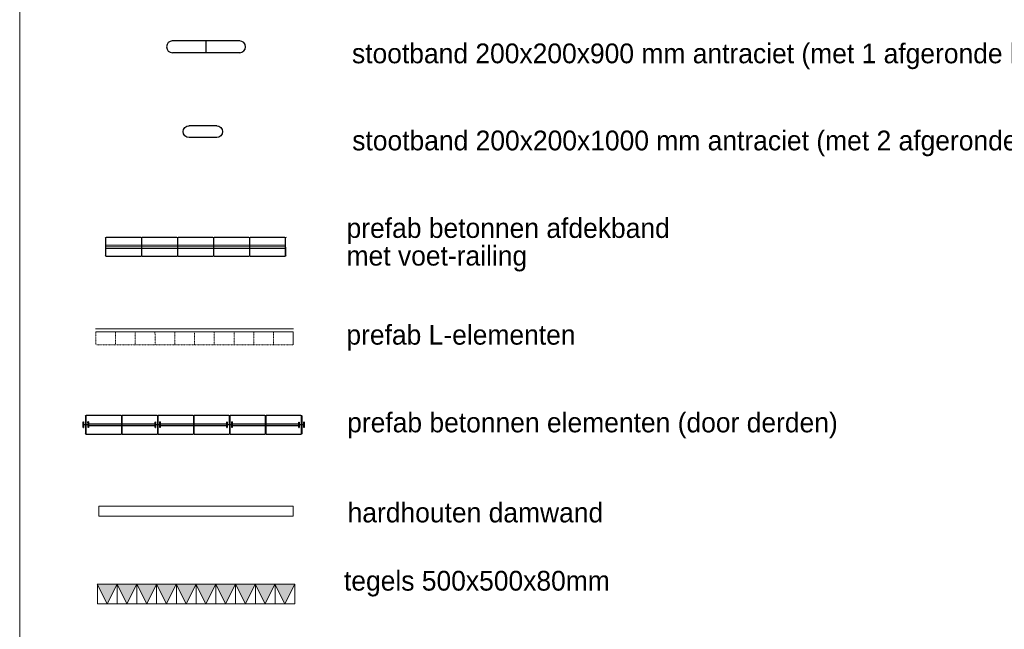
# Model space of a CAD drawing. Header units: millimetres. Extents: x -16321526 to -4431526, y 5084381 to 13484381.
# Tile 33 of 49: x -15805073 to -15555889, y 11764716 to 11918979. Entities that reach past the tile are written whole.
import ezdxf

# ---------------------------------------------------------------- set-up
doc = ezdxf.new("R2010")
doc.units = ezdxf.units.MM
doc.linetypes.add('DGN2', pattern=[1.680008, 0.840004, -0.840004])
doc.linetypes.add('WERKGRENS', pattern=[0])
for name, color, linetype, lineweight in [('N-DI-Kadertekening', 7, 'Continuous', 30), ('N-TE-Tekst', 7, 'Continuous', 0), ('N-VH-Bestrating-Bandenlijn', 7, 'Continuous', 0)]:
    doc.layers.add(name, color=color, linetype=linetype, lineweight=lineweight)
doc.styles.add('0.25 (1 200)', font='dgn032.shx', dxfattribs={"height": 0.5})

# ---------------------------------------------------------------- blocks, each defined once
blk = doc.blocks.new('AnonymousCell')
at = {"layer": 'N-VH-Bestrating-Bandenlijn', "linetype": 'Continuous', "lineweight": 30}
for p, q in [((0.85, 0.149), (-0.865, 0.148)), ((0, -0.152), (0, 0.147)), ((0.85, -0.152), (-0.85, -0.152))]:
    blk.add_line(p, q, dxfattribs=at)
for centre, start, end in [((-0.851, -0.002), 89.9487, 269.9487), ((0.85, -0.001), 270.14, 90.14)]:
    blk.add_arc(centre, 0.15, start, end, dxfattribs=at)
blk = doc.blocks.new('$U7188')
at = {"layer": 'N-VH-Bestrating-Bandenlijn', "linetype": 'WERKGRENS'}
for points in [[(-533.588, 494.903), (-533.596, 494.957), (-533.587, 494.957)], [(-533.596, 494.957), (-533.588, 494.903), (-533.596, 494.818)], [(-533.588, 494.903), (-533.585, 494.897), (-533.596, 494.818)], [(-533.585, 494.897), (-533.587, 494.873), (-533.596, 494.818)], [(-533.585, 494.897), (-533.585, 494.879), (-533.587, 494.873)], [(-533.585, 494.897), (-533.581, 494.892), (-533.585, 494.879)], [(-533.581, 494.892), (-533.576, 494.891), (-533.585, 494.879)], [(-533.576, 494.891), (-533.581, 494.884), (-533.585, 494.879)], [(-533.576, 494.891), (-533.575, 494.885), (-533.581, 494.884)], [(-533.575, 494.885), (-533.576, 494.891), (-533.483, 494.891)], [(-533.483, 494.891), (-533.483, 494.885), (-533.575, 494.885)], [(-533.477, 494.892), (-533.472, 494.879), (-533.483, 494.891)], [(-533.483, 494.891), (-533.477, 494.882), (-533.483, 494.885)], [(-533.483, 494.891), (-533.472, 494.879), (-533.477, 494.882)], [(-533.473, 494.897), (-533.472, 494.879), (-533.477, 494.892)], [(-533.471, 494.902), (-533.462, 494.818), (-533.473, 494.897)], [(-533.473, 494.897), (-533.471, 494.873), (-533.472, 494.879)], [(-533.473, 494.897), (-533.462, 494.818), (-533.471, 494.873)], [(-533.471, 494.902), (-533.471, 494.958), (-533.462, 494.958)], [(-533.462, 494.958), (-533.462, 494.818), (-533.471, 494.902)], [(-533.587, 494.873), (-533.588, 494.818), (-533.596, 494.818)], [(-533.471, 494.873), (-533.462, 494.818), (-533.471, 494.817)]]:
    blk.add_hatch(color=256, dxfattribs=at).paths.add_polyline_path(points)
at = {"layer": 'N-VH-Bestrating-Bandenlijn', "linetype": 'Continuous', "lineweight": 30, "flags": 128}
for points in [[(-533.588, 494.903), (-533.596, 494.957), (-533.587, 494.957), (-533.588, 494.903)], [(-533.596, 494.957), (-533.588, 494.903), (-533.596, 494.818), (-533.596, 494.957)], [(-533.588, 494.903), (-533.585, 494.897), (-533.596, 494.818), (-533.588, 494.903)], [(-533.585, 494.897), (-533.587, 494.873), (-533.596, 494.818), (-533.585, 494.897)], [(-533.585, 494.897), (-533.585, 494.879), (-533.587, 494.873), (-533.585, 494.897)], [(-533.585, 494.897), (-533.581, 494.892), (-533.585, 494.879), (-533.585, 494.897)], [(-533.581, 494.892), (-533.576, 494.891), (-533.585, 494.879), (-533.581, 494.892)], [(-533.576, 494.891), (-533.581, 494.884), (-533.585, 494.879), (-533.576, 494.891)], [(-533.576, 494.891), (-533.575, 494.885), (-533.581, 494.884), (-533.576, 494.891)], [(-533.575, 494.885), (-533.576, 494.891), (-533.483, 494.891), (-533.575, 494.885)], [(-533.483, 494.891), (-533.483, 494.885), (-533.575, 494.885), (-533.483, 494.891)], [(-533.477, 494.892), (-533.472, 494.879), (-533.483, 494.891), (-533.477, 494.892)], [(-533.483, 494.891), (-533.477, 494.882), (-533.483, 494.885), (-533.483, 494.891)], [(-533.483, 494.891), (-533.472, 494.879), (-533.477, 494.882), (-533.483, 494.891)], [(-533.473, 494.897), (-533.472, 494.879), (-533.477, 494.892), (-533.473, 494.897)], [(-533.471, 494.902), (-533.462, 494.818), (-533.473, 494.897), (-533.471, 494.902)], [(-533.473, 494.897), (-533.471, 494.873), (-533.472, 494.879), (-533.473, 494.897)], [(-533.473, 494.897), (-533.462, 494.818), (-533.471, 494.873), (-533.473, 494.897)], [(-533.471, 494.902), (-533.471, 494.958), (-533.462, 494.958), (-533.471, 494.902)], [(-533.462, 494.958), (-533.462, 494.818), (-533.471, 494.902), (-533.462, 494.958)], [(-533.587, 494.873), (-533.588, 494.818), (-533.596, 494.818), (-533.587, 494.873)], [(-533.471, 494.873), (-533.462, 494.818), (-533.471, 494.817), (-533.471, 494.873)]]:
    blk.add_lwpolyline(points, dxfattribs=at)
blk = doc.blocks.new('$U7189')
at = {"layer": 'N-VH-Bestrating-Bandenlijn', "linetype": 'WERKGRENS'}
for points in [[(-535.408, 494.903), (-535.415, 494.958), (-535.406, 494.958)], [(-535.415, 494.958), (-535.408, 494.903), (-535.415, 494.818)], [(-535.408, 494.903), (-535.405, 494.897), (-535.415, 494.818)], [(-535.405, 494.897), (-535.407, 494.873), (-535.415, 494.818)], [(-535.405, 494.897), (-535.405, 494.878), (-535.407, 494.873)], [(-535.405, 494.897), (-535.401, 494.892), (-535.405, 494.878)], [(-535.395, 494.892), (-535.402, 494.883), (-535.405, 494.878)], [(-535.401, 494.892), (-535.395, 494.892), (-535.405, 494.878)], [(-535.395, 494.892), (-535.395, 494.885), (-535.402, 494.883)], [(-535.395, 494.885), (-535.395, 494.892), (-535.303, 494.891)], [(-535.303, 494.891), (-535.304, 494.884), (-535.395, 494.885)], [(-535.303, 494.891), (-535.297, 494.883), (-535.304, 494.884)], [(-535.297, 494.892), (-535.293, 494.878), (-535.303, 494.891)], [(-535.303, 494.891), (-535.293, 494.878), (-535.297, 494.883)], [(-535.292, 494.897), (-535.293, 494.878), (-535.297, 494.892)], [(-535.292, 494.897), (-535.291, 494.873), (-535.293, 494.878)], [(-535.29, 494.902), (-535.292, 494.958), (-535.282, 494.958)], [(-535.29, 494.902), (-535.282, 494.818), (-535.292, 494.897)], [(-535.292, 494.897), (-535.282, 494.818), (-535.291, 494.873)], [(-535.282, 494.958), (-535.282, 494.818), (-535.29, 494.902)], [(-535.407, 494.873), (-535.407, 494.819), (-535.415, 494.818)], [(-535.291, 494.873), (-535.282, 494.818), (-535.291, 494.818)]]:
    blk.add_hatch(color=256, dxfattribs=at).paths.add_polyline_path(points)
at = {"layer": 'N-VH-Bestrating-Bandenlijn', "linetype": 'Continuous', "lineweight": 30, "flags": 128}
for points in [[(-535.408, 494.903), (-535.415, 494.958), (-535.406, 494.958), (-535.408, 494.903)], [(-535.415, 494.958), (-535.408, 494.903), (-535.415, 494.818), (-535.415, 494.958)], [(-535.408, 494.903), (-535.405, 494.897), (-535.415, 494.818), (-535.408, 494.903)], [(-535.405, 494.897), (-535.407, 494.873), (-535.415, 494.818), (-535.405, 494.897)], [(-535.405, 494.897), (-535.405, 494.878), (-535.407, 494.873), (-535.405, 494.897)], [(-535.405, 494.897), (-535.401, 494.892), (-535.405, 494.878), (-535.405, 494.897)], [(-535.395, 494.892), (-535.402, 494.883), (-535.405, 494.878), (-535.395, 494.892)], [(-535.401, 494.892), (-535.395, 494.892), (-535.405, 494.878), (-535.401, 494.892)], [(-535.395, 494.892), (-535.395, 494.885), (-535.402, 494.883), (-535.395, 494.892)], [(-535.395, 494.885), (-535.395, 494.892), (-535.303, 494.891), (-535.395, 494.885)], [(-535.303, 494.891), (-535.304, 494.884), (-535.395, 494.885), (-535.303, 494.891)], [(-535.303, 494.891), (-535.297, 494.883), (-535.304, 494.884), (-535.303, 494.891)], [(-535.297, 494.892), (-535.293, 494.878), (-535.303, 494.891), (-535.297, 494.892)], [(-535.303, 494.891), (-535.293, 494.878), (-535.297, 494.883), (-535.303, 494.891)], [(-535.292, 494.897), (-535.293, 494.878), (-535.297, 494.892), (-535.292, 494.897)], [(-535.292, 494.897), (-535.291, 494.873), (-535.293, 494.878), (-535.292, 494.897)], [(-535.29, 494.902), (-535.292, 494.958), (-535.282, 494.958), (-535.29, 494.902)], [(-535.29, 494.902), (-535.282, 494.818), (-535.292, 494.897), (-535.29, 494.902)], [(-535.292, 494.897), (-535.282, 494.818), (-535.291, 494.873), (-535.292, 494.897)], [(-535.282, 494.958), (-535.282, 494.818), (-535.29, 494.902), (-535.282, 494.958)], [(-535.407, 494.873), (-535.407, 494.819), (-535.415, 494.818), (-535.407, 494.873)], [(-535.291, 494.873), (-535.282, 494.818), (-535.291, 494.818), (-535.291, 494.873)]]:
    blk.add_lwpolyline(points, dxfattribs=at)
blk = doc.blocks.new('$U7213')
at = {"layer": 'N-VH-Bestrating-Bandenlijn', "linetype": 'WERKGRENS'}
for points in [[(-531.775, 494.958), (-531.768, 494.903), (-531.776, 494.817)], [(-531.768, 494.903), (-531.765, 494.897), (-531.776, 494.817)], [(-531.765, 494.897), (-531.766, 494.873), (-531.776, 494.817)], [(-531.768, 494.903), (-531.775, 494.958), (-531.767, 494.957)], [(-531.765, 494.897), (-531.765, 494.879), (-531.766, 494.873)], [(-531.765, 494.897), (-531.761, 494.891), (-531.765, 494.879)], [(-531.756, 494.891), (-531.761, 494.883), (-531.765, 494.879)], [(-531.761, 494.891), (-531.756, 494.891), (-531.765, 494.879)], [(-531.756, 494.891), (-531.755, 494.885), (-531.761, 494.883)], [(-531.755, 494.885), (-531.756, 494.891), (-531.663, 494.89)], [(-531.663, 494.89), (-531.663, 494.885), (-531.755, 494.885)], [(-531.657, 494.892), (-531.652, 494.879), (-531.663, 494.89)], [(-531.663, 494.89), (-531.657, 494.882), (-531.663, 494.885)], [(-531.663, 494.89), (-531.652, 494.879), (-531.657, 494.882)], [(-531.652, 494.897), (-531.652, 494.879), (-531.657, 494.892)], [(-531.651, 494.902), (-531.643, 494.818), (-531.652, 494.897)], [(-531.652, 494.897), (-531.652, 494.873), (-531.652, 494.879)], [(-531.652, 494.897), (-531.643, 494.818), (-531.652, 494.873)], [(-531.651, 494.902), (-531.651, 494.958), (-531.642, 494.958)], [(-531.642, 494.958), (-531.643, 494.818), (-531.651, 494.902)], [(-531.766, 494.873), (-531.768, 494.818), (-531.776, 494.817)], [(-531.652, 494.873), (-531.643, 494.818), (-531.65, 494.818)]]:
    blk.add_hatch(color=256, dxfattribs=at).paths.add_polyline_path(points)
at = {"layer": 'N-VH-Bestrating-Bandenlijn', "linetype": 'Continuous', "lineweight": 30, "flags": 128}
for points in [[(-531.775, 494.958), (-531.768, 494.903), (-531.776, 494.817), (-531.775, 494.958)], [(-531.768, 494.903), (-531.765, 494.897), (-531.776, 494.817), (-531.768, 494.903)], [(-531.765, 494.897), (-531.766, 494.873), (-531.776, 494.817), (-531.765, 494.897)], [(-531.768, 494.903), (-531.775, 494.958), (-531.767, 494.957), (-531.768, 494.903)], [(-531.765, 494.897), (-531.765, 494.879), (-531.766, 494.873), (-531.765, 494.897)], [(-531.765, 494.897), (-531.761, 494.891), (-531.765, 494.879), (-531.765, 494.897)], [(-531.756, 494.891), (-531.761, 494.883), (-531.765, 494.879), (-531.756, 494.891)], [(-531.761, 494.891), (-531.756, 494.891), (-531.765, 494.879), (-531.761, 494.891)], [(-531.756, 494.891), (-531.755, 494.885), (-531.761, 494.883), (-531.756, 494.891)], [(-531.755, 494.885), (-531.756, 494.891), (-531.663, 494.89), (-531.755, 494.885)], [(-531.663, 494.89), (-531.663, 494.885), (-531.755, 494.885), (-531.663, 494.89)], [(-531.657, 494.892), (-531.652, 494.879), (-531.663, 494.89), (-531.657, 494.892)], [(-531.663, 494.89), (-531.657, 494.882), (-531.663, 494.885), (-531.663, 494.89)], [(-531.663, 494.89), (-531.652, 494.879), (-531.657, 494.882), (-531.663, 494.89)], [(-531.652, 494.897), (-531.652, 494.879), (-531.657, 494.892), (-531.652, 494.897)], [(-531.651, 494.902), (-531.643, 494.818), (-531.652, 494.897), (-531.651, 494.902)], [(-531.652, 494.897), (-531.652, 494.873), (-531.652, 494.879), (-531.652, 494.897)], [(-531.652, 494.897), (-531.643, 494.818), (-531.652, 494.873), (-531.652, 494.897)], [(-531.651, 494.902), (-531.651, 494.958), (-531.642, 494.958), (-531.651, 494.902)], [(-531.642, 494.958), (-531.643, 494.818), (-531.651, 494.902), (-531.642, 494.958)], [(-531.766, 494.873), (-531.768, 494.818), (-531.776, 494.817), (-531.766, 494.873)], [(-531.652, 494.873), (-531.643, 494.818), (-531.65, 494.818), (-531.652, 494.873)]]:
    blk.add_lwpolyline(points, dxfattribs=at)
blk = doc.blocks.new('HT05')
at = {"layer": 'N-VH-Bestrating-Bandenlijn', "linetype": 'WERKGRENS'}
blk.add_hatch(color=256, dxfattribs=at).paths.add_polyline_path([(-0.001, -0.499), (0.248, 0), (-0.253, 0)])
at = {"layer": 'N-VH-Bestrating-Bandenlijn', "linetype": 'Continuous', "lineweight": 0, "flags": 128}
blk.add_lwpolyline([(-0.001, -0.499), (0.248, 0), (-0.253, 0), (-0.001, -0.499)], dxfattribs=at)
blk = doc.blocks.new('HT051')
at = {"layer": 'N-VH-Bestrating-Bandenlijn', "linetype": 'WERKGRENS'}
blk.add_hatch(color=256, dxfattribs=at).paths.add_polyline_path([(-0.001, -0.5), (0.248, -0.001), (-0.252, -0.001)])
at = {"layer": 'N-VH-Bestrating-Bandenlijn', "linetype": 'Continuous', "lineweight": 0, "flags": 128}
blk.add_lwpolyline([(-0.001, -0.5), (0.248, -0.001), (-0.252, -0.001), (-0.001, -0.5)], dxfattribs=at)
blk = doc.blocks.new('HT052')
at = {"layer": 'N-VH-Bestrating-Bandenlijn', "linetype": 'WERKGRENS'}
blk.add_hatch(color=256, dxfattribs=at).paths.add_polyline_path([(-0.001, -0.5), (0.248, 0), (-0.252, -0.001)])
at = {"layer": 'N-VH-Bestrating-Bandenlijn', "linetype": 'Continuous', "lineweight": 0, "flags": 128}
blk.add_lwpolyline([(-0.001, -0.5), (0.248, 0), (-0.252, -0.001), (-0.001, -0.5)], dxfattribs=at)
blk = doc.blocks.new('HT053')
at = {"layer": 'N-VH-Bestrating-Bandenlijn', "linetype": 'WERKGRENS'}
blk.add_hatch(color=256, dxfattribs=at).paths.add_polyline_path([(0, -0.499), (0.248, 0), (-0.252, -0.001)])
at = {"layer": 'N-VH-Bestrating-Bandenlijn', "linetype": 'Continuous', "lineweight": 0, "flags": 128}
blk.add_lwpolyline([(0, -0.499), (0.248, 0), (-0.252, -0.001), (0, -0.499)], dxfattribs=at)
blk = doc.blocks.new('HT054')
at = {"layer": 'N-VH-Bestrating-Bandenlijn', "linetype": 'WERKGRENS'}
blk.add_hatch(color=256, dxfattribs=at).paths.add_polyline_path([(-0.001, -0.5), (0.248, 0), (-0.252, -0.001)])
at = {"layer": 'N-VH-Bestrating-Bandenlijn', "linetype": 'Continuous', "lineweight": 0, "flags": 128}
blk.add_lwpolyline([(-0.001, -0.5), (0.248, 0), (-0.252, -0.001), (-0.001, -0.5)], dxfattribs=at)
blk = doc.blocks.new('HT055')
at = {"layer": 'N-VH-Bestrating-Bandenlijn', "linetype": 'WERKGRENS'}
blk.add_hatch(color=256, dxfattribs=at).paths.add_polyline_path([(-0.001, -0.499), (0.248, 0), (-0.253, 0)])
at = {"layer": 'N-VH-Bestrating-Bandenlijn', "linetype": 'Continuous', "lineweight": 0, "flags": 128}
blk.add_lwpolyline([(-0.001, -0.499), (0.248, 0), (-0.253, 0), (-0.001, -0.499)], dxfattribs=at)
blk = doc.blocks.new('HT056')
at = {"layer": 'N-VH-Bestrating-Bandenlijn', "linetype": 'WERKGRENS'}
blk.add_hatch(color=256, dxfattribs=at).paths.add_polyline_path([(0, -0.499), (0.249, 0), (-0.252, -0.001)])
at = {"layer": 'N-VH-Bestrating-Bandenlijn', "linetype": 'Continuous', "lineweight": 0, "flags": 128}
blk.add_lwpolyline([(0, -0.499), (0.249, 0), (-0.252, -0.001), (0, -0.499)], dxfattribs=at)
blk = doc.blocks.new('HT057')
at = {"layer": 'N-VH-Bestrating-Bandenlijn', "linetype": 'WERKGRENS'}
blk.add_hatch(color=256, dxfattribs=at).paths.add_polyline_path([(-0.001, -0.5), (0.248, -0.001), (-0.252, -0.001)])
at = {"layer": 'N-VH-Bestrating-Bandenlijn', "linetype": 'Continuous', "lineweight": 0, "flags": 128}
blk.add_lwpolyline([(-0.001, -0.5), (0.248, -0.001), (-0.252, -0.001), (-0.001, -0.5)], dxfattribs=at)
blk = doc.blocks.new('HT058')
at = {"layer": 'N-VH-Bestrating-Bandenlijn', "linetype": 'WERKGRENS'}
blk.add_hatch(color=256, dxfattribs=at).paths.add_polyline_path([(0, -0.499), (0.248, 0), (-0.252, -0.001)])
at = {"layer": 'N-VH-Bestrating-Bandenlijn', "linetype": 'Continuous', "lineweight": 0, "flags": 128}
blk.add_lwpolyline([(0, -0.499), (0.248, 0), (-0.252, -0.001), (0, -0.499)], dxfattribs=at)
blk = doc.blocks.new('HT059')
at = {"layer": 'N-VH-Bestrating-Bandenlijn', "linetype": 'WERKGRENS'}
blk.add_hatch(color=256, dxfattribs=at).paths.add_polyline_path([(-0.001, -0.5), (0.248, 0), (-0.253, -0.001)])
at = {"layer": 'N-VH-Bestrating-Bandenlijn', "linetype": 'Continuous', "lineweight": 0, "flags": 128}
blk.add_lwpolyline([(-0.001, -0.5), (0.248, 0), (-0.253, -0.001), (-0.001, -0.5)], dxfattribs=at)
blk = doc.blocks.new('$U7214')
at = {"layer": 'N-VH-Bestrating-Bandenlijn', "linetype": 'WERKGRENS'}
for points in [[(-529.947, 494.903), (-529.955, 494.957), (-529.947, 494.957)], [(-529.955, 494.957), (-529.947, 494.903), (-529.955, 494.818)], [(-529.947, 494.903), (-529.945, 494.897), (-529.955, 494.818)], [(-529.945, 494.897), (-529.947, 494.872), (-529.955, 494.818)], [(-529.945, 494.897), (-529.945, 494.879), (-529.947, 494.872)], [(-529.945, 494.897), (-529.942, 494.892), (-529.945, 494.879)], [(-529.942, 494.892), (-529.935, 494.89), (-529.945, 494.879)], [(-529.935, 494.89), (-529.941, 494.883), (-529.945, 494.879)], [(-529.935, 494.89), (-529.935, 494.884), (-529.941, 494.883)], [(-529.935, 494.884), (-529.935, 494.89), (-529.843, 494.89)], [(-529.843, 494.89), (-529.843, 494.885), (-529.935, 494.884)], [(-529.837, 494.892), (-529.832, 494.878), (-529.843, 494.89)], [(-529.843, 494.89), (-529.837, 494.882), (-529.843, 494.885)], [(-529.843, 494.89), (-529.832, 494.878), (-529.837, 494.882)], [(-529.832, 494.897), (-529.832, 494.878), (-529.837, 494.892)], [(-529.832, 494.903), (-529.831, 494.958), (-529.823, 494.957)], [(-529.823, 494.957), (-529.822, 494.818), (-529.832, 494.903)], [(-529.832, 494.903), (-529.822, 494.818), (-529.832, 494.897)], [(-529.832, 494.897), (-529.832, 494.873), (-529.832, 494.878)], [(-529.832, 494.897), (-529.822, 494.818), (-529.832, 494.873)], [(-529.947, 494.872), (-529.948, 494.818), (-529.955, 494.818)], [(-529.832, 494.873), (-529.822, 494.818), (-529.831, 494.818)]]:
    blk.add_hatch(color=256, dxfattribs=at).paths.add_polyline_path(points)
at = {"layer": 'N-VH-Bestrating-Bandenlijn', "lineweight": 30, "flags": 128}
for points in [[(-529.947, 494.903), (-529.955, 494.957), (-529.947, 494.957), (-529.947, 494.903)], [(-529.955, 494.957), (-529.947, 494.903), (-529.955, 494.818), (-529.955, 494.957)], [(-529.947, 494.903), (-529.945, 494.897), (-529.955, 494.818), (-529.947, 494.903)], [(-529.945, 494.897), (-529.947, 494.872), (-529.955, 494.818), (-529.945, 494.897)], [(-529.945, 494.897), (-529.945, 494.879), (-529.947, 494.872), (-529.945, 494.897)], [(-529.945, 494.897), (-529.942, 494.892), (-529.945, 494.879), (-529.945, 494.897)], [(-529.942, 494.892), (-529.935, 494.89), (-529.945, 494.879), (-529.942, 494.892)], [(-529.935, 494.89), (-529.941, 494.883), (-529.945, 494.879), (-529.935, 494.89)], [(-529.935, 494.89), (-529.935, 494.884), (-529.941, 494.883), (-529.935, 494.89)], [(-529.935, 494.884), (-529.935, 494.89), (-529.843, 494.89), (-529.935, 494.884)], [(-529.843, 494.89), (-529.843, 494.885), (-529.935, 494.884), (-529.843, 494.89)], [(-529.837, 494.892), (-529.832, 494.878), (-529.843, 494.89), (-529.837, 494.892)], [(-529.843, 494.89), (-529.837, 494.882), (-529.843, 494.885), (-529.843, 494.89)], [(-529.843, 494.89), (-529.832, 494.878), (-529.837, 494.882), (-529.843, 494.89)], [(-529.832, 494.897), (-529.832, 494.878), (-529.837, 494.892), (-529.832, 494.897)], [(-529.832, 494.903), (-529.831, 494.958), (-529.823, 494.957), (-529.832, 494.903)], [(-529.823, 494.957), (-529.822, 494.818), (-529.832, 494.903), (-529.823, 494.957)], [(-529.832, 494.903), (-529.822, 494.818), (-529.832, 494.897), (-529.832, 494.903)], [(-529.832, 494.897), (-529.832, 494.873), (-529.832, 494.878), (-529.832, 494.897)], [(-529.832, 494.897), (-529.822, 494.818), (-529.832, 494.873), (-529.832, 494.897)], [(-529.947, 494.872), (-529.948, 494.818), (-529.955, 494.818), (-529.947, 494.872)], [(-529.832, 494.873), (-529.822, 494.818), (-529.831, 494.818), (-529.832, 494.873)]]:
    blk.add_lwpolyline(points, dxfattribs=at)

msp = doc.modelspace()

# ---------------------------------------------------------------- linework, layer by layer
at = {"layer": 'N-DI-Kadertekening', "lineweight": 13, "flags": 128}
msp.add_lwpolyline([(-15805070, 12844699), (-15428490, 12844698), (-15428493, 11610454), (-15805073, 11610455), (-15805070, 12844699)], dxfattribs=at)
at = {"layer": 'N-VH-Bestrating-Bandenlijn', "linetype": 'Continuous', "lineweight": 30}
for p, q in [((-15783346, 11863774), (-15783455, 11863878)), ((-15783261, 11863776), (-15783346, 11863774)), ((-15783157, 11863870), (-15783261, 11863776)), ((-15774359, 11863881), (-15783157, 11863870)), ((-15774251, 11863777), (-15774359, 11863881)), ((-15774166, 11863779), (-15774257, 11863770)), ((-15774062, 11863873), (-15774166, 11863779)), ((-15765263, 11863884), (-15774062, 11863873)), ((-15765155, 11863781), (-15765263, 11863884)), ((-15765063, 11863776), (-15765155, 11863781)), ((-15764966, 11863877), (-15765063, 11863776)), ((-15756161, 11863881), (-15764966, 11863877)), ((-15756052, 11863777), (-15756161, 11863881)), ((-15755960, 11863772), (-15756052, 11863777)), ((-15755863, 11863873), (-15755960, 11863772)), ((-15747058, 11863877), (-15755863, 11863873)), ((-15746949, 11863773), (-15747058, 11863877)), ((-15746865, 11863775), (-15746949, 11863773)), ((-15746761, 11863870), (-15746865, 11863775)), ((-15737962, 11863880), (-15746761, 11863870)), ((-15737854, 11863777), (-15737962, 11863880)), ((-15737854, 11863777), (-15737859, 11859229)), ((-15737762, 11863772), (-15737854, 11863777)), ((-15737665, 11863873), (-15737762, 11863772)), ((-15737760, 11859217), (-15737762, 11863772)), ((-15783456, 11859132), (-15783352, 11859226)), ((-15783352, 11859226), (-15783260, 11859221)), ((-15783260, 11859221), (-15783158, 11859124)), ((-15783158, 11859124), (-15774353, 11859128)), ((-15774353, 11859128), (-15774256, 11859229)), ((-15774256, 11859229), (-15774164, 11859224)), ((-15774164, 11859224), (-15774063, 11859128)), ((-15774063, 11859128), (-15765250, 11859125)), ((-15765250, 11859125), (-15765153, 11859226)), ((-15765153, 11859226), (-15765061, 11859221)), ((-15765061, 11859221), (-15764960, 11859124)), ((-15764960, 11859124), (-15756154, 11859128)), ((-15756154, 11859128), (-15756050, 11859222)), ((-15756050, 11859222), (-15755966, 11859224)), ((-15755966, 11859224), (-15755864, 11859127)), ((-15755864, 11859127), (-15747059, 11859131)), ((-15747059, 11859131), (-15746955, 11859225)), ((-15746955, 11859225), (-15746863, 11859220)), ((-15746863, 11859220), (-15746762, 11859124)), ((-15746762, 11859124), (-15737956, 11859128)), ((-15737956, 11859128), (-15737859, 11859229)), ((-15737859, 11859229), (-15737760, 11859217)), ((-15737760, 11859217), (-15737659, 11859120)), ((-15788408, 11818758), (-15788509, 11818855)), ((-15788211, 11818847), (-15788315, 11818753)), ((-15779413, 11818858), (-15788211, 11818847)), ((-15779312, 11818761), (-15779413, 11818858)), ((-15779116, 11818850), (-15779213, 11818749)), ((-15770310, 11818854), (-15779116, 11818850)), ((-15770209, 11818757), (-15770310, 11818854)), ((-15770013, 11818847), (-15770110, 11818746)), ((-15761208, 11818851), (-15770013, 11818847)), ((-15761106, 11818754), (-15761208, 11818851)), ((-15760918, 11818850), (-15761014, 11818749)), ((-15752112, 11818854), (-15760918, 11818850)), ((-15752018, 11818750), (-15752112, 11818854)), ((-15751815, 11818846), (-15751912, 11818745)), ((-15743016, 11818843), (-15751815, 11818846)), ((-15742915, 11818746), (-15743016, 11818843)), ((-15742705, 11818850), (-15742809, 11818756)), ((-15733914, 11818854), (-15742705, 11818850)), ((-15789020, 11816729), (-15789024, 11816233)), ((-15789021, 11815788), (-15789016, 11817181)), ((-15789021, 11815788), (-15789016, 11817181)), ((-15789020, 11816729), (-15789016, 11817181)), ((-15789016, 11817181), (-15788931, 11817183)), ((-15789016, 11817181), (-15788931, 11817183)), ((-15789016, 11817181), (-15788931, 11817183)), ((-15788931, 11817183), (-15788948, 11816631)), ((-15788931, 11817183), (-15788948, 11816631)), ((-15788948, 11816631), (-15788918, 11816575)), ((-15788948, 11816631), (-15788918, 11816575)), ((-15788921, 11816384), (-15788941, 11816334)), ((-15788921, 11816384), (-15788941, 11816334)), ((-15788941, 11816334), (-15788936, 11815790)), ((-15788941, 11816334), (-15788936, 11815790)), ((-15788931, 11817183), (-15788936, 11816730)), ((-15788887, 11816434), (-15788921, 11816384)), ((-15788887, 11816434), (-15788921, 11816384)), ((-15788918, 11816575), (-15788874, 11816520)), ((-15788918, 11816575), (-15788874, 11816520)), ((-15788816, 11816450), (-15788887, 11816434)), ((-15788816, 11816450), (-15788887, 11816434)), ((-15788874, 11816520), (-15788818, 11816521)), ((-15788874, 11816520), (-15788818, 11816521)), ((-15788818, 11816521), (-15787898, 11816513)), ((-15788818, 11816521), (-15787898, 11816513)), ((-15787904, 11816449), (-15788816, 11816450)), ((-15787904, 11816449), (-15788816, 11816450)), ((-15788408, 11818758), (-15788413, 11814210)), ((-15788315, 11818753), (-15788408, 11818758)), ((-15788315, 11818753), (-15788314, 11814198)), ((-15787840, 11816429), (-15787904, 11816449)), ((-15787840, 11816429), (-15787904, 11816449)), ((-15787898, 11816513), (-15787835, 11816521)), ((-15787898, 11816513), (-15787835, 11816521)), ((-15787796, 11816388), (-15787840, 11816429)), ((-15787796, 11816388), (-15787840, 11816429)), ((-15787835, 11816521), (-15787794, 11816579)), ((-15787835, 11816521), (-15787794, 11816579)), ((-15787781, 11816332), (-15787796, 11816388)), ((-15787781, 11816332), (-15787796, 11816388)), ((-15787794, 11816579), (-15787773, 11816629)), ((-15787794, 11816579), (-15787773, 11816629)), ((-15787786, 11817180), (-15787687, 11817182)), ((-15787786, 11817180), (-15787687, 11817182)), ((-15787687, 11817182), (-15787786, 11817180)), ((-15787773, 11816629), (-15787786, 11817180)), ((-15787773, 11816629), (-15787786, 11817180)), ((-15787786, 11817180), (-15787783, 11816735)), ((-15787783, 11815780), (-15787781, 11816332)), ((-15787783, 11815780), (-15787781, 11816332)), ((-15787691, 11816730), (-15787687, 11817182)), ((-15787687, 11816228), (-15787691, 11816730)), ((-15787687, 11817182), (-15787684, 11815782)), ((-15787687, 11817182), (-15787684, 11815782)), ((-15779312, 11818761), (-15779310, 11814206)), ((-15779213, 11818749), (-15779312, 11818761)), ((-15779213, 11818749), (-15779211, 11814194)), ((-15770829, 11815780), (-15770825, 11817174)), ((-15770829, 11815780), (-15770825, 11817174)), ((-15770825, 11817174), (-15770740, 11817176)), ((-15770825, 11817174), (-15770740, 11817176)), ((-15770825, 11817174), (-15770740, 11817176)), ((-15770822, 11816728), (-15770825, 11817174)), ((-15770822, 11816728), (-15770825, 11816233)), ((-15770740, 11817176), (-15770749, 11816631)), ((-15770740, 11817176), (-15770749, 11816631)), ((-15770749, 11816631), (-15770720, 11816575)), ((-15770749, 11816631), (-15770720, 11816575)), ((-15770743, 11816334), (-15770745, 11815782)), ((-15770743, 11816334), (-15770745, 11815782)), ((-15770716, 11816391), (-15770743, 11816334)), ((-15770716, 11816391), (-15770743, 11816334)), ((-15770740, 11817176), (-15770737, 11816730)), ((-15770720, 11816575), (-15770676, 11816519)), ((-15770720, 11816575), (-15770676, 11816519)), ((-15770681, 11816441), (-15770716, 11816391)), ((-15770681, 11816441), (-15770716, 11816391)), ((-15770618, 11816450), (-15770681, 11816441)), ((-15770618, 11816450), (-15770681, 11816441)), ((-15770676, 11816519), (-15770626, 11816513)), ((-15770676, 11816519), (-15770626, 11816513)), ((-15770626, 11816513), (-15769700, 11816513)), ((-15770626, 11816513), (-15769700, 11816513)), ((-15769699, 11816456), (-15770618, 11816450)), ((-15769699, 11816456), (-15770618, 11816450)), ((-15770209, 11818757), (-15770207, 11814203)), ((-15770110, 11818746), (-15770209, 11818757)), ((-15770110, 11818746), (-15770115, 11814198)), ((-15769700, 11816513), (-15769636, 11816521)), ((-15769700, 11816513), (-15769636, 11816521)), ((-15769641, 11816429), (-15769699, 11816456)), ((-15769641, 11816429), (-15769699, 11816456)), ((-15769591, 11816395), (-15769641, 11816429)), ((-15769591, 11816395), (-15769641, 11816429)), ((-15769636, 11816521), (-15769595, 11816579)), ((-15769636, 11816521), (-15769595, 11816579)), ((-15769595, 11816579), (-15769575, 11816628)), ((-15769595, 11816579), (-15769575, 11816628)), ((-15769583, 11816331), (-15769591, 11816395)), ((-15769583, 11816331), (-15769591, 11816395)), ((-15769580, 11817187), (-15769584, 11816734)), ((-15769577, 11815773), (-15769583, 11816331)), ((-15769577, 11815773), (-15769583, 11816331)), ((-15769575, 11816628), (-15769580, 11817187)), ((-15769580, 11817187), (-15769488, 11817182)), ((-15769575, 11816628), (-15769580, 11817187)), ((-15769580, 11817187), (-15769488, 11817182)), ((-15769488, 11817182), (-15769580, 11817187)), ((-15769492, 11816729), (-15769488, 11817182)), ((-15769488, 11816227), (-15769492, 11816729)), ((-15769488, 11817182), (-15769486, 11815782)), ((-15769488, 11817182), (-15769486, 11815782)), ((-15761106, 11818754), (-15761112, 11814206)), ((-15761014, 11818749), (-15761106, 11818754)), ((-15761014, 11818749), (-15761006, 11814201)), ((-15752617, 11816735), (-15752627, 11816233)), ((-15752624, 11815773), (-15752620, 11817181)), ((-15752624, 11815773), (-15752620, 11817181)), ((-15752620, 11817181), (-15752542, 11817175)), ((-15752620, 11817181), (-15752542, 11817175)), ((-15752617, 11816735), (-15752620, 11817181)), ((-15752620, 11817181), (-15752542, 11817175)), ((-15752530, 11816334), (-15752546, 11815782)), ((-15752530, 11816334), (-15752546, 11815782)), ((-15752542, 11817175), (-15752544, 11816638)), ((-15752542, 11817175), (-15752544, 11816638)), ((-15752544, 11816638), (-15752521, 11816574)), ((-15752544, 11816638), (-15752521, 11816574)), ((-15752542, 11817175), (-15752539, 11816730)), ((-15752517, 11816391), (-15752530, 11816334)), ((-15752517, 11816391), (-15752530, 11816334)), ((-15752521, 11816574), (-15752478, 11816519)), ((-15752521, 11816574), (-15752478, 11816519)), ((-15752476, 11816434), (-15752517, 11816391)), ((-15752476, 11816434), (-15752517, 11816391)), ((-15752478, 11816519), (-15752428, 11816513)), ((-15752478, 11816519), (-15752428, 11816513)), ((-15752420, 11816449), (-15752476, 11816434)), ((-15752420, 11816449), (-15752476, 11816434)), ((-15752428, 11816513), (-15751494, 11816505)), ((-15752428, 11816513), (-15751494, 11816505)), ((-15751500, 11816456), (-15752420, 11816449)), ((-15751500, 11816456), (-15752420, 11816449)), ((-15752018, 11818750), (-15752009, 11814202)), ((-15751912, 11818745), (-15752018, 11818750)), ((-15751912, 11818745), (-15751910, 11814204)), ((-15751443, 11816429), (-15751500, 11816456)), ((-15751443, 11816429), (-15751500, 11816456)), ((-15751494, 11816505), (-15751438, 11816521)), ((-15751494, 11816505), (-15751438, 11816521)), ((-15751393, 11816394), (-15751443, 11816429)), ((-15751393, 11816394), (-15751443, 11816429)), ((-15751438, 11816521), (-15751390, 11816571)), ((-15751438, 11816521), (-15751390, 11816571)), ((-15751384, 11816331), (-15751393, 11816394)), ((-15751384, 11816331), (-15751393, 11816394)), ((-15751390, 11816571), (-15751377, 11816628)), ((-15751390, 11816571), (-15751377, 11816628)), ((-15751372, 11815779), (-15751384, 11816331)), ((-15751372, 11815779), (-15751384, 11816331)), ((-15751375, 11817180), (-15751379, 11816727)), ((-15751377, 11816628), (-15751375, 11817180)), ((-15751377, 11816628), (-15751375, 11817180)), ((-15751375, 11817180), (-15751290, 11817182)), ((-15751375, 11817180), (-15751290, 11817182)), ((-15751290, 11817182), (-15751375, 11817180)), ((-15751290, 11817182), (-15751295, 11815788)), ((-15751290, 11817182), (-15751295, 11815788)), ((-15751294, 11816729), (-15751290, 11817182)), ((-15751290, 11816227), (-15751294, 11816729)), ((-15742915, 11818746), (-15742920, 11814198)), ((-15742809, 11818756), (-15742915, 11818746)), ((-15742809, 11818756), (-15742807, 11814201)), ((-15789024, 11816233), (-15789021, 11815788)), ((-15788936, 11815790), (-15789021, 11815788)), ((-15788936, 11815790), (-15789021, 11815788)), ((-15789021, 11815788), (-15788936, 11815790)), ((-15788936, 11815790), (-15788938, 11816221)), ((-15788510, 11814109), (-15788413, 11814210)), ((-15788413, 11814210), (-15788314, 11814198)), ((-15788314, 11814198), (-15788213, 11814101)), ((-15788213, 11814101), (-15779407, 11814105)), ((-15787783, 11815780), (-15787779, 11816233)), ((-15787684, 11815782), (-15787783, 11815780)), ((-15787684, 11815782), (-15787783, 11815780)), ((-15787698, 11815782), (-15787783, 11815780)), ((-15787684, 11815782), (-15787698, 11815782)), ((-15787687, 11816228), (-15787684, 11815782)), ((-15779407, 11814105), (-15779310, 11814206)), ((-15779310, 11814206), (-15779211, 11814194)), ((-15779211, 11814194), (-15779110, 11814098)), ((-15779110, 11814098), (-15770318, 11814101)), ((-15770825, 11816233), (-15770829, 11815780)), ((-15770745, 11815782), (-15770829, 11815780)), ((-15770745, 11815782), (-15770829, 11815780)), ((-15770829, 11815780), (-15770745, 11815782)), ((-15770745, 11815782), (-15770740, 11816235)), ((-15770318, 11814101), (-15770207, 11814203)), ((-15770207, 11814203), (-15770115, 11814198)), ((-15770115, 11814198), (-15770014, 11814101)), ((-15770014, 11814101), (-15761216, 11814098)), ((-15769577, 11815773), (-15769587, 11816225)), ((-15769486, 11815782), (-15769577, 11815773)), ((-15769486, 11815782), (-15769577, 11815773)), ((-15769500, 11815781), (-15769577, 11815773)), ((-15769486, 11815782), (-15769500, 11815781)), ((-15769488, 11816227), (-15769486, 11815782)), ((-15761216, 11814098), (-15761112, 11814206)), ((-15761112, 11814206), (-15761006, 11814201)), ((-15761006, 11814201), (-15760911, 11814097)), ((-15760911, 11814097), (-15752120, 11814101)), ((-15752627, 11816233), (-15752624, 11815773)), ((-15752546, 11815782), (-15752624, 11815773)), ((-15752546, 11815782), (-15752624, 11815773)), ((-15752624, 11815773), (-15752546, 11815782)), ((-15752546, 11815782), (-15752542, 11816235)), ((-15752120, 11814101), (-15752009, 11814202)), ((-15752009, 11814202), (-15751910, 11814204)), ((-15751910, 11814204), (-15751816, 11814100)), ((-15751816, 11814100), (-15743017, 11814097)), ((-15751372, 11815779), (-15751375, 11816225)), ((-15751295, 11815788), (-15751372, 11815779)), ((-15751295, 11815788), (-15751372, 11815779)), ((-15751301, 11815781), (-15751372, 11815779)), ((-15751295, 11815788), (-15751301, 11815781)), ((-15751290, 11816227), (-15751295, 11815788)), ((-15743017, 11814097), (-15742920, 11814198)), ((-15742920, 11814198), (-15742807, 11814201)), ((-15742807, 11814201), (-15742713, 11814097)), ((-15742713, 11814097), (-15733914, 11814094))]:
    msp.add_line(p, q, dxfattribs=at)
at = {"layer": 'N-VH-Bestrating-Bandenlijn', "linetype": 'Continuous', "lineweight": 13}
for p, q in [((-15783346, 11863774), (-15783352, 11859226)), ((-15783260, 11859221), (-15783261, 11863776)), ((-15774251, 11863777), (-15774256, 11859229)), ((-15774150, 11859225), (-15774144, 11863773)), ((-15765153, 11859226), (-15765155, 11863781)), ((-15765047, 11859221), (-15765049, 11863776)), ((-15756052, 11863777), (-15756050, 11859222)), ((-15755966, 11859224), (-15755960, 11863772)), ((-15746949, 11863773), (-15746955, 11859225)), ((-15746863, 11859220), (-15746865, 11863775)), ((-15735784, 11840710), (-15785874, 11840718)), ((-15735839, 11840015), (-15785830, 11840012))]:
    msp.add_line(p, q, dxfattribs=at)
at = {"layer": 'N-VH-Bestrating-Bandenlijn', "linetype": 'Continuous', "lineweight": 0}
for p, q in [((-15783262, 11861909), (-15737855, 11861895)), ((-15783261, 11861506), (-15737853, 11861506)), ((-15783259, 11861102), (-15737851, 11861103)), ((-15785413, 11776147), (-15785416, 11771153)), ((-15780427, 11776151), (-15780422, 11771151)), ((-15775419, 11776149), (-15775415, 11771163)), ((-15770419, 11776153), (-15770422, 11771160)), ((-15765419, 11776158), (-15765421, 11771164)), ((-15760418, 11776148), (-15760421, 11771155)), ((-15755418, 11776153), (-15755420, 11771160)), ((-15750424, 11776150), (-15750427, 11771157)), ((-15745424, 11776155), (-15745412, 11771162)), ((-15740423, 11776160), (-15740426, 11771166)), ((-15785416, 11771153), (-15735419, 11771178))]:
    msp.add_line(p, q, dxfattribs=at)
at = {"layer": 'N-VH-Bestrating-Bandenlijn', "linetype": 'DGN2', "lineweight": 0}
for p, q in [((-15785831, 11840054), (-15785820, 11836723)), ((-15780830, 11840059), (-15780814, 11836764)), ((-15775837, 11840071), (-15775828, 11836782)), ((-15770830, 11840082), (-15770828, 11836787)), ((-15765830, 11840101), (-15765827, 11836805)), ((-15760827, 11840021), (-15760820, 11836817)), ((-15755827, 11840025), (-15755820, 11836822)), ((-15750833, 11840009), (-15750827, 11836833)), ((-15745826, 11840020), (-15745819, 11836845)), ((-15740826, 11840025), (-15740812, 11836857)), ((-15735823, 11836720), (-15785820, 11836723))]:
    msp.add_line(p, q, dxfattribs=at)
at = {"layer": 'N-VH-Bestrating-Bandenlijn', "lineweight": 0}
for p, q in [((-15735839, 11840015), (-15735823, 11836720)), ((-15735416, 11776157), (-15735419, 11771164))]:
    msp.add_line(p, q, dxfattribs=at)
at = {"layer": 'N-VH-Bestrating-Bandenlijn', "lineweight": 30}
for p, q in [((-15733820, 11818750), (-15733914, 11818854)), ((-15733610, 11818853), (-15733706, 11818752)), ((-15734419, 11815780), (-15734414, 11817173)), ((-15734419, 11815780), (-15734414, 11817173)), ((-15734419, 11816735), (-15734414, 11817173)), ((-15734419, 11816735), (-15734414, 11816233)), ((-15734414, 11817173), (-15734343, 11817175)), ((-15734414, 11817173), (-15734343, 11817175)), ((-15734414, 11817173), (-15734343, 11817175)), ((-15734339, 11816326), (-15734348, 11815781)), ((-15734339, 11816326), (-15734348, 11815781)), ((-15734343, 11817175), (-15734338, 11816630)), ((-15734343, 11817175), (-15734338, 11816630)), ((-15734343, 11817175), (-15734341, 11816729)), ((-15734319, 11816390), (-15734339, 11816326)), ((-15734319, 11816390), (-15734339, 11816326)), ((-15734338, 11816630), (-15734323, 11816574)), ((-15734338, 11816630), (-15734323, 11816574)), ((-15734323, 11816574), (-15734287, 11816525)), ((-15734323, 11816574), (-15734287, 11816525)), ((-15734277, 11816434), (-15734319, 11816390)), ((-15734277, 11816434), (-15734319, 11816390)), ((-15734287, 11816525), (-15734222, 11816506)), ((-15734287, 11816525), (-15734222, 11816506)), ((-15734221, 11816449), (-15734277, 11816434)), ((-15734221, 11816449), (-15734277, 11816434)), ((-15734222, 11816506), (-15733296, 11816505)), ((-15734222, 11816506), (-15733296, 11816505)), ((-15733302, 11816455), (-15734221, 11816449)), ((-15733302, 11816455), (-15734221, 11816449)), ((-15733706, 11818752), (-15733820, 11818750)), ((-15733820, 11818750), (-15733818, 11814195)), ((-15733706, 11818752), (-15733705, 11814197)), ((-15733238, 11816421), (-15733302, 11816455)), ((-15733238, 11816421), (-15733302, 11816455)), ((-15733296, 11816505), (-15733240, 11816520)), ((-15733296, 11816505), (-15733240, 11816520)), ((-15733240, 11816520), (-15733191, 11816571)), ((-15733240, 11816520), (-15733191, 11816571)), ((-15733187, 11816387), (-15733238, 11816421)), ((-15733187, 11816387), (-15733238, 11816421)), ((-15733191, 11816571), (-15733186, 11816635)), ((-15733191, 11816571), (-15733186, 11816635)), ((-15733186, 11816331), (-15733187, 11816387)), ((-15733186, 11816331), (-15733187, 11816387)), ((-15733186, 11816635), (-15733176, 11817179)), ((-15733186, 11816635), (-15733176, 11817179)), ((-15733174, 11815779), (-15733186, 11816331)), ((-15733174, 11815779), (-15733186, 11816331)), ((-15733176, 11817179), (-15733181, 11816727)), ((-15733176, 11817179), (-15733099, 11817174)), ((-15733176, 11817179), (-15733099, 11817174)), ((-15733099, 11817174), (-15733176, 11817179)), ((-15733099, 11817174), (-15733089, 11815781)), ((-15733099, 11817174), (-15733089, 11815781)), ((-15733089, 11816736), (-15733099, 11817174)), ((-15733092, 11816227), (-15733089, 11816736)), ((-15734414, 11816233), (-15734419, 11815780)), ((-15734348, 11815781), (-15734419, 11815780)), ((-15734348, 11815781), (-15734419, 11815780)), ((-15734419, 11815780), (-15734348, 11815781)), ((-15734348, 11815781), (-15734344, 11816234)), ((-15733914, 11814094), (-15733818, 11814195)), ((-15733818, 11814195), (-15733705, 11814197)), ((-15733705, 11814197), (-15733603, 11814100)), ((-15733174, 11815779), (-15733177, 11816225)), ((-15733089, 11815781), (-15733174, 11815779)), ((-15733089, 11815781), (-15733174, 11815779)), ((-15733103, 11815781), (-15733174, 11815779)), ((-15733089, 11815781), (-15733103, 11815781)), ((-15733092, 11816227), (-15733089, 11815781))]:
    msp.add_line(p, q, dxfattribs=at)
at = {"layer": 'N-VH-Bestrating-Bandenlijn', "linetype": 'Continuous', "lineweight": 30, "flags": 128}
msp.add_lwpolyline([(-15762208, 11889156, -1), (-15762221, 11892156), (-15762212, 11892172), (-15755224, 11892171), (-15755221, 11892149, -1), (-15755218, 11889149), (-15755185, 11889159), (-15762208, 11889156)], format="xyb", dxfattribs=at)
for points in [[(-15789020, 11816729), (-15789016, 11817181), (-15788931, 11817183), (-15788936, 11816730)], [(-15789020, 11816729), (-15789016, 11817181), (-15788931, 11817183), (-15788936, 11816730)], [(-15789020, 11816729), (-15789016, 11817181), (-15788931, 11817183), (-15788936, 11816730)], [(-15789020, 11816729), (-15789016, 11817181), (-15788931, 11817183), (-15788936, 11816730)], [(-15787691, 11816730), (-15787687, 11817182), (-15787786, 11817180), (-15787783, 11816735)], [(-15787691, 11816730), (-15787687, 11817182), (-15787786, 11817180), (-15787783, 11816735)], [(-15787691, 11816730), (-15787687, 11817182), (-15787786, 11817180), (-15787783, 11816735)], [(-15787691, 11816730), (-15787687, 11817182), (-15787786, 11817180), (-15787783, 11816735)], [(-15787684, 11816723), (-15770829, 11816721)], [(-15770822, 11816728), (-15770825, 11817174), (-15770740, 11817176), (-15770737, 11816730)], [(-15770822, 11816728), (-15770825, 11817174), (-15770740, 11817176), (-15770737, 11816730)], [(-15770822, 11816728), (-15770825, 11817174), (-15770740, 11817176), (-15770737, 11816730)], [(-15770822, 11816728), (-15770825, 11817174), (-15770740, 11817176), (-15770737, 11816730)], [(-15769492, 11816729), (-15769488, 11817182), (-15769580, 11817187), (-15769584, 11816734)], [(-15769492, 11816729), (-15769488, 11817182), (-15769580, 11817187), (-15769584, 11816734)], [(-15769492, 11816729), (-15769488, 11817182), (-15769580, 11817187), (-15769584, 11816734)], [(-15769492, 11816729), (-15769488, 11817182), (-15769580, 11817187), (-15769584, 11816734)], [(-15769485, 11816722), (-15752624, 11816728)], [(-15752617, 11816735), (-15752620, 11817181), (-15752542, 11817175), (-15752539, 11816730)], [(-15752617, 11816735), (-15752620, 11817181), (-15752542, 11817175), (-15752539, 11816730)], [(-15752617, 11816735), (-15752620, 11817181), (-15752542, 11817175), (-15752539, 11816730)], [(-15752617, 11816735), (-15752620, 11817181), (-15752542, 11817175), (-15752539, 11816730)], [(-15751294, 11816729), (-15751290, 11817182), (-15751375, 11817180), (-15751379, 11816727)], [(-15751294, 11816729), (-15751290, 11817182), (-15751375, 11817180), (-15751379, 11816727)], [(-15751294, 11816729), (-15751290, 11817182), (-15751375, 11817180), (-15751379, 11816727)], [(-15751294, 11816729), (-15751290, 11817182), (-15751375, 11817180), (-15751379, 11816727)], [(-15751294, 11816729), (-15734418, 11816721)], [(-15789024, 11816233), (-15789021, 11815788), (-15788936, 11815790), (-15788938, 11816221)], [(-15789024, 11816233), (-15789021, 11815788), (-15788936, 11815790), (-15788938, 11816221)], [(-15789024, 11816233), (-15789021, 11815788), (-15788936, 11815790), (-15788938, 11816221)], [(-15789024, 11816233), (-15789021, 11815788), (-15788936, 11815790), (-15788938, 11816221)], [(-15787687, 11816228), (-15787684, 11815782), (-15787698, 11815782), (-15787783, 11815780), (-15787779, 11816233)], [(-15787687, 11816228), (-15787684, 11815782), (-15787698, 11815782), (-15787783, 11815780), (-15787779, 11816233)], [(-15787687, 11816228), (-15787684, 11815782), (-15787698, 11815782), (-15787783, 11815780), (-15787779, 11816233)], [(-15787687, 11816228), (-15787684, 11815782), (-15787698, 11815782), (-15787783, 11815780), (-15787779, 11816233)], [(-15770825, 11816233), (-15787687, 11816228)], [(-15770825, 11816233), (-15770829, 11815780), (-15770745, 11815782), (-15770740, 11816235)], [(-15770825, 11816233), (-15770829, 11815780), (-15770745, 11815782), (-15770740, 11816235)], [(-15770825, 11816233), (-15770829, 11815780), (-15770745, 11815782), (-15770740, 11816235)], [(-15770825, 11816233), (-15770829, 11815780), (-15770745, 11815782), (-15770740, 11816235)], [(-15769488, 11816227), (-15769486, 11815782), (-15769500, 11815781), (-15769577, 11815773), (-15769587, 11816225)], [(-15769488, 11816227), (-15769486, 11815782), (-15769500, 11815781), (-15769577, 11815773), (-15769587, 11816225)], [(-15769488, 11816227), (-15769486, 11815782), (-15769500, 11815781), (-15769577, 11815773), (-15769587, 11816225)], [(-15769488, 11816227), (-15769486, 11815782), (-15769500, 11815781), (-15769577, 11815773), (-15769587, 11816225)], [(-15752627, 11816233), (-15769488, 11816227)], [(-15752627, 11816233), (-15752624, 11815773), (-15752546, 11815782), (-15752542, 11816235)], [(-15752627, 11816233), (-15752624, 11815773), (-15752546, 11815782), (-15752542, 11816235)], [(-15752627, 11816233), (-15752624, 11815773), (-15752546, 11815782), (-15752542, 11816235)], [(-15752627, 11816233), (-15752624, 11815773), (-15752546, 11815782), (-15752542, 11816235)], [(-15751290, 11816227), (-15751295, 11815788), (-15751301, 11815781), (-15751372, 11815779), (-15751375, 11816225)], [(-15751290, 11816227), (-15751295, 11815788), (-15751301, 11815781), (-15751372, 11815779), (-15751375, 11816225)], [(-15751290, 11816227), (-15751295, 11815788), (-15751301, 11815781), (-15751372, 11815779), (-15751375, 11816225)], [(-15751290, 11816227), (-15751295, 11815788), (-15751301, 11815781), (-15751372, 11815779), (-15751375, 11816225)], [(-15734414, 11816233), (-15751290, 11816227)]]:
    msp.add_lwpolyline(points, dxfattribs=at)
at = {"layer": 'N-VH-Bestrating-Bandenlijn', "lineweight": 30, "flags": 128}
for points in [[(-15734419, 11816735), (-15734414, 11817173), (-15734343, 11817175), (-15734341, 11816729)], [(-15734419, 11816735), (-15734414, 11817173), (-15734343, 11817175), (-15734341, 11816729)], [(-15734419, 11816735), (-15734414, 11817173), (-15734343, 11817175), (-15734341, 11816729)], [(-15734419, 11816735), (-15734414, 11817173), (-15734343, 11817175), (-15734341, 11816729)], [(-15733089, 11816736), (-15733099, 11817174), (-15733176, 11817179), (-15733181, 11816727)], [(-15733089, 11816736), (-15733099, 11817174), (-15733176, 11817179), (-15733181, 11816727)], [(-15733089, 11816736), (-15733099, 11817174), (-15733176, 11817179), (-15733181, 11816727)], [(-15733089, 11816736), (-15733099, 11817174), (-15733176, 11817179), (-15733181, 11816727)], [(-15734414, 11816233), (-15734419, 11815780), (-15734348, 11815781), (-15734344, 11816234)], [(-15734414, 11816233), (-15734419, 11815780), (-15734348, 11815781), (-15734344, 11816234)], [(-15734414, 11816233), (-15734419, 11815780), (-15734348, 11815781), (-15734344, 11816234)], [(-15734414, 11816233), (-15734419, 11815780), (-15734348, 11815781), (-15734344, 11816234)], [(-15733092, 11816227), (-15733089, 11815781), (-15733103, 11815781), (-15733174, 11815779), (-15733177, 11816225)], [(-15733092, 11816227), (-15733089, 11815781), (-15733103, 11815781), (-15733174, 11815779), (-15733177, 11816225)], [(-15733092, 11816227), (-15733089, 11815781), (-15733103, 11815781), (-15733174, 11815779), (-15733177, 11816225)], [(-15733092, 11816227), (-15733089, 11815781), (-15733103, 11815781), (-15733174, 11815779), (-15733177, 11816225)]]:
    msp.add_lwpolyline(points, dxfattribs=at)
at = {"layer": 'N-VH-Bestrating-Bandenlijn', "linetype": 'Continuous', "lineweight": 13, "flags": 128}
msp.add_lwpolyline([(-15785072, 11795859), (-15735887, 11795859), (-15735881, 11793348), (-15785066, 11793349), (-15785072, 11795859)], dxfattribs=at)

# ---------------------------------------------------------------- block references
at = {"linetype": 'Continuous', "lineweight": 0, "xscale": 10000, "yscale": 10000, "zscale": 10000}
for name, p in [('AnonymousCell', (-15757900, 11912128)), ('HT05', (-15782909, 11776146)), ('HT051', (-15777916, 11776157)), ('HT052', (-15772923, 11776155)), ('HT053', (-15767929, 11776152)), ('HT054', (-15762929, 11776156)), ('HT055', (-15757936, 11776154)), ('HT056', (-15752949, 11776158)), ('HT057', (-15747949, 11776163)), ('HT058', (-15742956, 11776160)), ('HT059', (-15737955, 11776165))]:
    msp.add_blockref(name, p, dxfattribs=at)
at = {"linetype": 'Continuous', "lineweight": 30, "xscale": 10000, "yscale": 10000, "zscale": 10000}
for name in ['$U7189', '$U7188', '$U7213', '$U7214']:
    msp.add_blockref(name, (-10434869, 6867604), dxfattribs=at)

# ---------------------------------------------------------------- texts
at = {"layer": 'N-TE-Tekst', "char_height": 5000, "attachment_point": 7, "style": '0.25 (1 200)'}
for s, insert, rotation, line_spacing_factor in [('{\\Fdgn000|c0;\\C256;stootband 200x200x900 mm antraciet (met 1 afgeronde kop)}', (-15720976, 11906444), 359.99903, 0.8), ('{\\Fdgn000|c0;\\C256;stootband 200x200x1000 mm antraciet (met 2 afgeronde koppen)}', (-15720913, 11884406), 359.99903, 0.8), ('{\\Fdgn000|c0;\\C256;prefab betonnen afdekband\\Pmet voet-railing}', (-15722346, 11855251), 359.99957, 0.84), ('{\\Fdgn000|c0;\\C256;prefab L-elementen}', (-15722388, 11835240), 359.99957, 0.8), ('{\\Fdgn000|c0;\\C256;prefab betonnen elementen (door derden)}', (-15722194, 11813050), 359.99957, 0.8), ('{\\Fdgn000|c0;\\C256;hardhouten damwand}', (-15722082, 11791699), 359.99957, 0.8), ('{\\Fdgn000|c0;\\C256;tegels 500x500x80mm}', (-15723005, 11772999), 359.99942, 0.8)]:
    msp.add_mtext(s, dxfattribs=dict(at, insert=insert, rotation=rotation, line_spacing_factor=line_spacing_factor))

doc.saveas('drawing.dxf')
